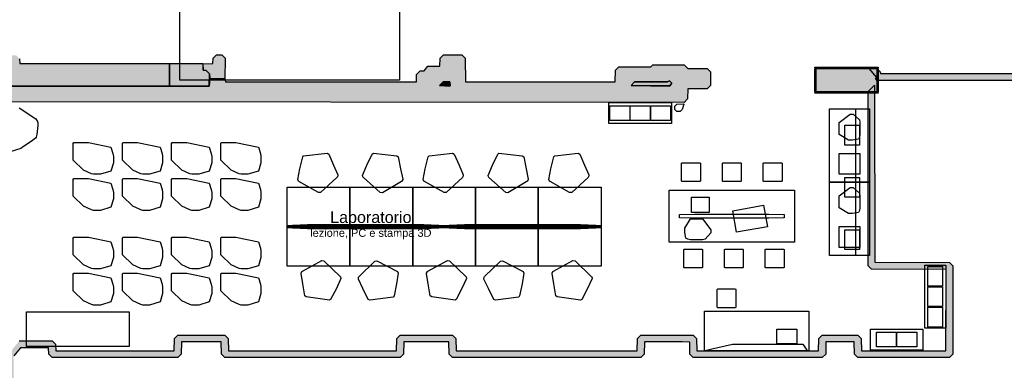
# Model space of a CAD drawing. Header units: millimetres. Extents: x -9985 to 240895, y -184894 to 39395.
# Tile 115 of 164: x 73508 to 92329, y 20453 to 27156. Entities that reach past the tile are written whole.
import ezdxf
from ezdxf.enums import TextEntityAlignment as Align

# ---------------------------------------------------------------- set-up
doc = ezdxf.new("R2010")
doc.units = ezdxf.units.MM
for name, color, linetype in [('A-ARREDI', 9, 'Continuous'), ('A-MURI-ESISTENTI', 7, 'Continuous'), ('A-PILASTRI', 8, 'Continuous'), ('A-SOPPALCO-PROIEZIONE', 8, 'Continuous'), ('A-TESTI', 7, 'Continuous')]:
    doc.layers.add(name, color=color, linetype=linetype)
doc.styles.add('VISIO', font='arial.ttf')

msp = doc.modelspace()

# ---------------------------------------------------------------- hatches: boundary and pattern name
at = {"layer": 'A-MURI-ESISTENTI'}
for points in [[(76370, 25885), (72400, 25885), (72399.994, 25880.005), (72395, 25880), (72395, 21550), (72330, 21485), (72250.004, 21483.873), (72250, 21485), (71975, 21480), (71975, 19930), (72085, 19920), (72085, 17390), (72662, 17389), (73563, 17389), (73750, 17389), (76570, 17389), (76570, 17385), (76640, 17385), (76705, 17320), (76710, 16635), (80170, 16635), (80170, 16505), (76640, 16505), (76575, 16570), (76570, 17255), (73750, 17255), (73750, 16627), (73563, 16627), (73563, 17255), (71955, 17255), (71955, 17389), (71955, 26250), (72020, 26315), (73270, 26315), (73275, 26410), (73340, 26475), (73440, 26475), (73505, 26410), (73510, 26315), (76370, 26315), (76370, 25885)], [(77430, 26025), (77140, 26025), (77135, 26120), (77070, 26185), (77015, 26190), (77015, 26310), (77200, 26315), (77205, 26420), (77270, 26485), (77370, 26485), (77435, 26420), (77430, 26025)], [(99760, 25935), (94640, 25935), (94575, 26000), (94570, 26135), (94010, 26135), (94005, 26060), (93940, 25995), (89890, 25995), (89865, 26020), (89893, 26050), (89745, 26220), (89890, 26225), (89955, 26160), (89960, 26125), (93870, 26125), (93875, 26200), (93940, 26265), (94640, 26265), (94705, 26200), (94710, 26065), (97660, 26065), (97665, 26410), (97730, 26475), (97830, 26475), (97895, 26410), (97900, 26065), (99640, 26065), (99760, 25935)], [(77130, 25885), (76370, 25885), (76370, 26315), (77010, 26315), (77015, 26190), (77070, 26185), (77135, 26120), (77130, 25885)], [(77140, 26025), (77130, 25885), (77135, 26120), (77140, 26025)], [(85934.101, 25890.012), (85195, 25900), (85260, 25965), (85890, 25965), (85930, 25985), (85975, 25940), (85934.101, 25890.012)], [(72400, 25885), (76370, 25885), (76370, 25884), (72399.994, 25880.005), (72400, 25885)], [(76370, 25885), (77130, 25885), (76370, 25884), (76370, 25885)], [(81730, 25890.25), (81535, 25900), (81600, 25965), (81730, 25965), (81730, 25890.25)], [(81535, 25900), (81730, 25890.25), (81730, 25885), (81535, 25900)], [(81730, 25965), (81735, 25890), (81730, 25890.25), (81730, 25965)], [(85195, 25900), (85934.101, 25890.012), (85930, 25885), (85195, 25900)], [(85975, 25940), (85935, 25890), (85934.101, 25890.012), (85975, 25940)]]:
    msp.add_hatch(color=7, dxfattribs=at).paths.add_polyline_path(points)
h = msp.add_hatch(color=7, dxfattribs=at)
h.paths.add_polyline_path([(73330, 20085), (72255, 20090), (72255, 21480), (72330, 21485), (72395, 21550), (72399.994, 25880.005), (76370, 25884), (77130, 25885), (77140, 26025), (77430, 26025), (77440, 25965), (81090, 25965), (81095, 26110), (81160, 26175), (81240, 26175), (81310, 26265), (81540, 26265), (81545, 26420), (81610, 26485), (81960, 26485), (82025, 26420), (82030, 25965), (84890, 25965), (84895, 26190), (84960, 26255), (85570, 26255), (85610, 26295), (86210, 26295), (86280, 26225), (86650, 26225), (86715, 26160), (86715, 25900), (86650, 25835), (86280, 25835), (86275, 25640), (86210, 25575), (72690, 25585), (72685, 21250), (72620, 21185), (72265, 21180), (72270, 20215), (73260, 20215), (73265, 20730), (73500, 21015), (74130, 21015), (74195, 20950), (74200, 20825), (76460, 20825), (76465, 21060), (76530, 21125), (77430, 21125), (77495, 21060), (77500, 20825), (80710, 20825), (80715, 21060), (80780, 21125), (81780, 21125), (81845, 21060), (81850, 20825), (85310, 20825), (85315, 21060), (85380, 21125), (86380, 21125), (86445, 21060), (86450, 20825), (88780, 20825), (88785, 21060), (88850, 21125), (89530, 21125), (89595, 21060), (89600, 20825), (91210, 20825), (91215, 22380), (89790, 22385), (89725, 22450), (89725, 25780), (89850, 25905), (89855, 22520), (91280, 22515), (91345, 22450), (91345, 20760), (91280, 20695), (89530, 20695), (89465, 20760), (89460, 20995), (88920, 20995), (88915, 20760), (88850, 20695), (86380, 20695), (86315, 20760), (86315, 20990), (86170, 20995), (85450, 20995), (85445, 20760), (85380, 20695), (81780, 20695), (81715, 20760), (81710, 20995), (80850, 20995), (80845, 20760), (80780, 20695), (77430, 20695), (77365, 20760), (77360, 20995), (76600, 20995), (76595, 20760), (76530, 20695), (74130, 20695), (74065, 20760), (74060, 20885), (73520, 20885), (73395, 20730), (73395, 20150), (73330, 20085)])
h.paths.add_polyline_path([(85935, 25890), (85975, 25940), (85930, 25985), (85890, 25965), (85260, 25965), (85195, 25900), (85930, 25885), (85934.101, 25890.012), (85935, 25890)], flags=16)
h.paths.add_polyline_path([(81735, 25890), (81730, 25965), (81600, 25965), (81535, 25900), (81730, 25885), (81730, 25890.25), (81735, 25890)], flags=16)
at = {"layer": 'A-PILASTRI'}
for points in [[(89109, 26233), (88708, 26233), (88708, 26247), (88712, 26251), (89105, 26251), (89109, 26247), (89109, 26233)], [(88726, 26225), (88726, 25775), (88712, 25775), (88708, 25779), (88708, 26221), (88712, 26225), (88726, 26225)], [(89894, 25775), (88734, 25775), (88734, 26225), (89894, 26225), (89894, 25775)], [(89513, 26233), (89115, 26233), (89115, 26247), (89119, 26251), (89509, 26251), (89513, 26247), (89513, 26233)], [(89920, 26233), (89519, 26233), (89519, 26247), (89523, 26251), (89916, 26251), (89920, 26247), (89920, 26233)], [(89902, 25775), (89902, 26225), (89916, 26225), (89920, 26221), (89920, 25779), (89916, 25775), (89902, 25775)], [(88708, 25767), (89109, 25767), (89109, 25753), (89105, 25749), (88712, 25749), (88708, 25753), (88708, 25767)], [(89115, 25767), (89513, 25767), (89513, 25753), (89509, 25749), (89119, 25749), (89115, 25753), (89115, 25767)], [(89519, 25767), (89920, 25767), (89920, 25753), (89916, 25749), (89523, 25749), (89519, 25753), (89519, 25767)]]:
    msp.add_hatch(color=8, dxfattribs=at).paths.add_polyline_path(points)

# ---------------------------------------------------------------- linework, layer by layer
at = {"layer": 'A-ARREDI'}
msp.add_lwpolyline([(73497.75, 25472.128), (73814.974, 25262.679), (73844.974, 25210.718), (73851.314, 25179.737), (73853.993, 25135.096), (73837.391, 24963.853), (73822.75, 24909.212), (73810.429, 24890.551), (73754.808, 24846.891), (73556.962, 24709.571), (73530.981, 24694.571), (73530.981, 24694.571), (73139.571, 24572.513)], dxfattribs=at)
msp.add_lwpolyline([(73497.75, 25472.128), (73814.974, 25262.679), (73844.974, 25210.718), (73851.314, 25179.737), (73853.993, 25135.096), (73837.391, 24963.853), (73822.75, 24909.212), (73810.429, 24890.551), (73754.808, 24846.891), (73556.962, 24709.571), (73530.981, 24694.571), (73530.981, 24694.571), (73139.571, 24572.513)], dxfattribs=at)
for points in [[(85970, 25570), (85970, 25170), (84770, 25170), (84770, 25570), (85970, 25570)], [(85970, 25570), (85970, 25170), (84770, 25170), (84770, 25570), (85970, 25570)], [(85170, 25510), (85170, 25230), (84790, 25230), (84790, 25510), (85170, 25510)], [(85170, 25510), (85170, 25230), (84790, 25230), (84790, 25510), (85170, 25510)], [(85170, 25510), (85170, 25230), (84790, 25230), (84790, 25510), (85170, 25510)], [(85170, 25510), (85170, 25230), (84790, 25230), (84790, 25510), (85170, 25510)], [(85560, 25510), (85560, 25230), (85180, 25230), (85180, 25510), (85560, 25510)], [(85560, 25510), (85560, 25230), (85180, 25230), (85180, 25510), (85560, 25510)], [(85560, 25510), (85560, 25230), (85180, 25230), (85180, 25510), (85560, 25510)], [(85560, 25510), (85560, 25230), (85180, 25230), (85180, 25510), (85560, 25510)], [(85950, 25510), (85950, 25230), (85570, 25230), (85570, 25510), (85950, 25510)], [(85950, 25510), (85950, 25230), (85570, 25230), (85570, 25510), (85950, 25510)], [(85950, 25510), (85950, 25230), (85570, 25230), (85570, 25510), (85950, 25510)], [(85950, 25510), (85950, 25230), (85570, 25230), (85570, 25510), (85950, 25510)], [(86070, 25400), (86030, 25440), (86030, 25500), (86070, 25540), (86190, 25550), (86200, 25540), (86170, 25440), (86130, 25400), (86070, 25400)], [(86070, 25400), (86030, 25440), (86030, 25500), (86070, 25540), (86190, 25550), (86200, 25540), (86170, 25440), (86130, 25400), (86070, 25400)], [(88990, 25450), (89750, 25450), (89750, 24050), (88990, 24050), (88990, 25450)], [(88990, 25450), (89750, 25450), (89750, 24050), (88990, 24050), (88990, 25450)], [(89490, 25450), (89750, 25450), (89750, 22650), (89490, 22650), (89490, 25450)], [(89490, 25450), (89750, 25450), (89750, 22650), (89490, 22650), (89490, 25450)], [(89570, 24960), (89560, 24910), (89540, 24870), (89430, 24850), (89350, 24850), (89170, 24960), (89170, 25190), (89380, 25350), (89440, 25350), (89560, 25240), (89570, 25190), (89570, 24960)], [(89570, 24960), (89560, 24910), (89540, 24870), (89430, 24850), (89350, 24850), (89170, 24960), (89170, 25190), (89380, 25350), (89440, 25350), (89560, 25240), (89570, 25190), (89570, 24960)], [(89560, 24760), (89280, 24760), (89280, 25140), (89560, 25140), (89560, 24760)], [(89560, 24760), (89280, 24760), (89280, 25140), (89560, 25140), (89560, 24760)], [(75300, 24420), (75250, 24260), (75050, 24200), (74920, 24200), (74880, 24210), (74730, 24280), (74530, 24470), (74530, 24790), (74540, 24810), (74820, 24810), (75250, 24720), (75290, 24600), (75300, 24540), (75300, 24420)], [(75300, 24420), (75250, 24260), (75050, 24200), (74920, 24200), (74880, 24210), (74730, 24280), (74530, 24470), (74530, 24790), (74540, 24810), (74820, 24810), (75250, 24720), (75290, 24600), (75300, 24540), (75300, 24420)], [(76240, 24420), (76190, 24260), (75990, 24200), (75860, 24200), (75820, 24210), (75670, 24280), (75470, 24470), (75470, 24790), (75480, 24810), (75760, 24810), (76190, 24720), (76230, 24600), (76240, 24540), (76240, 24420)], [(76240, 24420), (76190, 24260), (75990, 24200), (75860, 24200), (75820, 24210), (75670, 24280), (75470, 24470), (75470, 24790), (75480, 24810), (75760, 24810), (76190, 24720), (76230, 24600), (76240, 24540), (76240, 24420)], [(77180, 24420), (77130, 24260), (76930, 24200), (76800, 24200), (76760, 24210), (76610, 24280), (76410, 24470), (76410, 24790), (76420, 24810), (76700, 24810), (77130, 24720), (77170, 24600), (77180, 24540), (77180, 24420)], [(77180, 24420), (77130, 24260), (76930, 24200), (76800, 24200), (76760, 24210), (76610, 24280), (76410, 24470), (76410, 24790), (76420, 24810), (76700, 24810), (77130, 24720), (77170, 24600), (77180, 24540), (77180, 24420)], [(78120, 24420), (78070, 24260), (77870, 24200), (77740, 24200), (77700, 24210), (77550, 24280), (77350, 24470), (77350, 24790), (77360, 24810), (77640, 24810), (78070, 24720), (78110, 24600), (78120, 24540), (78120, 24420)], [(78120, 24420), (78070, 24260), (77870, 24200), (77740, 24200), (77700, 24210), (77550, 24280), (77350, 24470), (77350, 24790), (77360, 24810), (77640, 24810), (78070, 24720), (78110, 24600), (78120, 24540), (78120, 24420)], [(79382.155, 24602.124), (79414.081, 24585.37), (79506.694, 24373.892), (79586.226, 24191.204), (79587.271, 24181.259), (79580.462, 24150.378), (79571.562, 24139.388), (79259.556, 23855.218), (79219.776, 23851.036), (78845.561, 24063.082), (78834.57, 24071.982), (78821.489, 24100.772), (78860.255, 24305.948), (78916.82, 24533.105), (78934.62, 24555.086), (79382.155, 24602.124)], [(79382.155, 24602.124), (79414.081, 24585.37), (79506.694, 24373.892), (79586.226, 24191.204), (79587.271, 24181.259), (79580.462, 24150.378), (79571.562, 24139.388), (79259.556, 23855.218), (79219.776, 23851.036), (78845.561, 24063.082), (78834.57, 24071.982), (78821.489, 24100.772), (78860.255, 24305.948), (78916.82, 24533.105), (78934.62, 24555.086), (79382.155, 24602.124)], [(80715.325, 24554.041), (80743.07, 24531.015), (80789.69, 24304.903), (80829.501, 24109.672), (80828.456, 24099.727), (80815.375, 24070.937), (80804.384, 24062.037), (80440.115, 23848.946), (80400.334, 23853.127), (80078.383, 24138.342), (80069.483, 24149.333), (80062.674, 24180.214), (80143.251, 24372.847), (80245.809, 24583.279), (80267.79, 24601.079), (80715.325, 24554.041)], [(80715.325, 24554.041), (80743.07, 24531.015), (80789.69, 24304.903), (80829.501, 24109.672), (80828.456, 24099.727), (80815.375, 24070.937), (80804.384, 24062.037), (80440.115, 23848.946), (80400.334, 23853.127), (80078.383, 24138.342), (80069.483, 24149.333), (80062.674, 24180.214), (80143.251, 24372.847), (80245.809, 24583.279), (80267.79, 24601.079), (80715.325, 24554.041)], [(81782.155, 24602.124), (81814.081, 24585.37), (81906.694, 24373.892), (81986.226, 24191.204), (81987.271, 24181.259), (81980.462, 24150.378), (81971.562, 24139.388), (81659.556, 23855.218), (81619.776, 23851.036), (81245.561, 24063.082), (81234.57, 24071.982), (81221.489, 24100.772), (81260.255, 24305.948), (81316.82, 24533.105), (81334.62, 24555.086), (81782.155, 24602.124)], [(81782.155, 24602.124), (81814.081, 24585.37), (81906.694, 24373.892), (81986.226, 24191.204), (81987.271, 24181.259), (81980.462, 24150.378), (81971.562, 24139.388), (81659.556, 23855.218), (81619.776, 23851.036), (81245.561, 24063.082), (81234.57, 24071.982), (81221.489, 24100.772), (81260.255, 24305.948), (81316.82, 24533.105), (81334.62, 24555.086), (81782.155, 24602.124)], [(83115.325, 24554.041), (83143.07, 24531.015), (83189.69, 24304.903), (83229.501, 24109.672), (83228.456, 24099.727), (83215.375, 24070.937), (83204.384, 24062.037), (82840.115, 23848.946), (82800.334, 23853.127), (82478.383, 24138.342), (82469.483, 24149.333), (82462.674, 24180.214), (82543.251, 24372.847), (82645.809, 24583.279), (82667.79, 24601.079), (83115.325, 24554.041)], [(83115.325, 24554.041), (83143.07, 24531.015), (83189.69, 24304.903), (83229.501, 24109.672), (83228.456, 24099.727), (83215.375, 24070.937), (83204.384, 24062.037), (82840.115, 23848.946), (82800.334, 23853.127), (82478.383, 24138.342), (82469.483, 24149.333), (82462.674, 24180.214), (82543.251, 24372.847), (82645.809, 24583.279), (82667.79, 24601.079), (83115.325, 24554.041)], [(84182.155, 24602.124), (84214.081, 24585.37), (84306.694, 24373.892), (84386.226, 24191.204), (84387.271, 24181.259), (84380.462, 24150.378), (84371.562, 24139.388), (84059.556, 23855.218), (84019.776, 23851.036), (83645.561, 24063.082), (83634.57, 24071.982), (83621.489, 24100.772), (83660.255, 24305.948), (83716.82, 24533.105), (83734.62, 24555.086), (84182.155, 24602.124)], [(84182.155, 24602.124), (84214.081, 24585.37), (84306.694, 24373.892), (84386.226, 24191.204), (84387.271, 24181.259), (84380.462, 24150.378), (84371.562, 24139.388), (84059.556, 23855.218), (84019.776, 23851.036), (83645.561, 24063.082), (83634.57, 24071.982), (83621.489, 24100.772), (83660.255, 24305.948), (83716.82, 24533.105), (83734.62, 24555.086), (84182.155, 24602.124)], [(89570, 24600), (89570, 24200), (89170, 24200), (89170, 24600), (89570, 24600)], [(89570, 24600), (89570, 24200), (89170, 24200), (89170, 24600), (89570, 24600)], [(86170, 24060), (86160, 24070), (86160, 24410), (86170, 24420), (86510, 24420), (86520, 24410), (86520, 24070), (86510, 24060), (86170, 24060)], [(86170, 24060), (86160, 24070), (86160, 24410), (86170, 24420), (86510, 24420), (86520, 24410), (86520, 24070), (86510, 24060), (86170, 24060)], [(86950, 24060), (86940, 24070), (86940, 24410), (86950, 24420), (87290, 24420), (87300, 24410), (87300, 24070), (87290, 24060), (86950, 24060)], [(86950, 24060), (86940, 24070), (86940, 24410), (86950, 24420), (87290, 24420), (87300, 24410), (87300, 24070), (87290, 24060), (86950, 24060)], [(87730, 24060), (87720, 24070), (87720, 24410), (87730, 24420), (88070, 24420), (88080, 24410), (88080, 24070), (88070, 24060), (87730, 24060)], [(87730, 24060), (87720, 24070), (87720, 24410), (87730, 24420), (88070, 24420), (88080, 24410), (88080, 24070), (88070, 24060), (87730, 24060)], [(75300, 23730), (75250, 23570), (75050, 23510), (74920, 23510), (74880, 23520), (74730, 23590), (74530, 23780), (74530, 24100), (74540, 24120), (74820, 24120), (75250, 24030), (75290, 23910), (75300, 23850), (75300, 23730)], [(75300, 23730), (75250, 23570), (75050, 23510), (74920, 23510), (74880, 23520), (74730, 23590), (74530, 23780), (74530, 24100), (74540, 24120), (74820, 24120), (75250, 24030), (75290, 23910), (75300, 23850), (75300, 23730)], [(76240, 23730), (76190, 23570), (75990, 23510), (75860, 23510), (75820, 23520), (75670, 23590), (75470, 23780), (75470, 24100), (75480, 24120), (75760, 24120), (76190, 24030), (76230, 23910), (76240, 23850), (76240, 23730)], [(76240, 23730), (76190, 23570), (75990, 23510), (75860, 23510), (75820, 23520), (75670, 23590), (75470, 23780), (75470, 24100), (75480, 24120), (75760, 24120), (76190, 24030), (76230, 23910), (76240, 23850), (76240, 23730)], [(77180, 23730), (77130, 23570), (76930, 23510), (76800, 23510), (76760, 23520), (76610, 23590), (76410, 23780), (76410, 24100), (76420, 24120), (76700, 24120), (77130, 24030), (77170, 23910), (77180, 23850), (77180, 23730)], [(77180, 23730), (77130, 23570), (76930, 23510), (76800, 23510), (76760, 23520), (76610, 23590), (76410, 23780), (76410, 24100), (76420, 24120), (76700, 24120), (77130, 24030), (77170, 23910), (77180, 23850), (77180, 23730)], [(78120, 23730), (78070, 23570), (77870, 23510), (77740, 23510), (77700, 23520), (77550, 23590), (77350, 23780), (77350, 24100), (77360, 24120), (77640, 24120), (78070, 24030), (78110, 23910), (78120, 23850), (78120, 23730)], [(78120, 23730), (78070, 23570), (77870, 23510), (77740, 23510), (77700, 23520), (77550, 23590), (77350, 23780), (77350, 24100), (77360, 24120), (77640, 24120), (78070, 24030), (78110, 23910), (78120, 23850), (78120, 23730)], [(89560, 23760), (89280, 23760), (89280, 24140), (89560, 24140), (89560, 23760)], [(89560, 23760), (89280, 23760), (89280, 24140), (89560, 24140), (89560, 23760)], [(79820, 23955), (79820, 23195), (78620, 23195), (78620, 23955), (79820, 23955)], [(79820, 23955), (79820, 23195), (78620, 23195), (78620, 23955), (79820, 23955)], [(81020, 23955), (81020, 23195), (79820, 23195), (79820, 23955), (81020, 23955)], [(81020, 23955), (81020, 23195), (79820, 23195), (79820, 23955), (81020, 23955)], [(82220, 23955), (82220, 23195), (81020, 23195), (81020, 23955), (82220, 23955)], [(82220, 23955), (82220, 23195), (81020, 23195), (81020, 23955), (82220, 23955)], [(83420, 23955), (83420, 23195), (82220, 23195), (82220, 23955), (83420, 23955)], [(83420, 23955), (83420, 23195), (82220, 23195), (82220, 23955), (83420, 23955)], [(84620, 23955), (84620, 23195), (83420, 23195), (83420, 23955), (84620, 23955)], [(84620, 23955), (84620, 23195), (83420, 23195), (83420, 23955), (84620, 23955)], [(88990, 24050), (89750, 24050), (89750, 22650), (88990, 22650), (88990, 24050)], [(88990, 24050), (89750, 24050), (89750, 22650), (88990, 22650), (88990, 24050)], [(89570, 23560), (89560, 23510), (89540, 23470), (89430, 23450), (89350, 23450), (89170, 23560), (89170, 23790), (89380, 23950), (89440, 23950), (89560, 23840), (89570, 23790), (89570, 23560)], [(89570, 23560), (89560, 23510), (89540, 23470), (89430, 23450), (89350, 23450), (89170, 23560), (89170, 23790), (89380, 23950), (89440, 23950), (89560, 23840), (89570, 23790), (89570, 23560)], [(85920, 22900), (85920, 23900), (88320, 23900), (88320, 22900), (85920, 22900)], [(85920, 22900), (85920, 23900), (88320, 23900), (88320, 22900), (85920, 22900)], [(86690, 23760), (86690, 23470), (86350, 23470), (86350, 23760), (86690, 23760)], [(86690, 23760), (86690, 23470), (86350, 23470), (86350, 23760), (86690, 23760)], [(87211.024, 23091.096), (87138.092, 23504.715), (87728.976, 23608.904), (87801.908, 23195.285), (87211.024, 23091.096)], [(87211.024, 23091.096), (87138.092, 23504.715), (87728.976, 23608.904), (87801.908, 23195.285), (87211.024, 23091.096)], [(86410, 23360), (86120, 23370), (86120, 23430), (86410, 23440), (87830, 23440), (88120, 23430), (88120, 23370), (87830, 23360), (86410, 23360)], [(86410, 23360), (86120, 23370), (86120, 23430), (86410, 23440), (87830, 23440), (88120, 23430), (88120, 23370), (87830, 23360), (86410, 23360)], [(86330, 22950), (86280, 22960), (86240, 22980), (86220, 23090), (86220, 23170), (86330, 23350), (86560, 23350), (86720, 23140), (86720, 23080), (86610, 22960), (86560, 22950), (86330, 22950)], [(86330, 22950), (86280, 22960), (86240, 22980), (86220, 23090), (86220, 23170), (86330, 23350), (86560, 23350), (86720, 23140), (86720, 23080), (86610, 22960), (86560, 22950), (86330, 22950)], [(78620, 23180), (78620, 23220), (79820, 23220), (79820, 23180), (78620, 23180)], [(78620, 23180), (78620, 23220), (79820, 23220), (79820, 23180), (78620, 23180)], [(78620, 22445), (78620, 23205), (79820, 23205), (79820, 22445), (78620, 22445)], [(78620, 22445), (78620, 23205), (79820, 23205), (79820, 22445), (78620, 22445)], [(79010, 23160), (78720, 23170), (78720, 23230), (79010, 23240), (81230, 23240), (81520, 23230), (81520, 23170), (81230, 23160), (79010, 23160)], [(79010, 23160), (78720, 23170), (78720, 23230), (79010, 23240), (81230, 23240), (81520, 23230), (81520, 23170), (81230, 23160), (79010, 23160)], [(79820, 23180), (79820, 23220), (81020, 23220), (81020, 23180), (79820, 23180)], [(79820, 23180), (79820, 23220), (81020, 23220), (81020, 23180), (79820, 23180)], [(79820, 22445), (79820, 23205), (81020, 23205), (81020, 22445), (79820, 22445)], [(79820, 22445), (79820, 23205), (81020, 23205), (81020, 22445), (79820, 22445)], [(81020, 23180), (81020, 23220), (82220, 23220), (82220, 23180), (81020, 23180)], [(81020, 23180), (81020, 23220), (82220, 23220), (82220, 23180), (81020, 23180)], [(81020, 22445), (81020, 23205), (82220, 23205), (82220, 22445), (81020, 22445)], [(81020, 22445), (81020, 23205), (82220, 23205), (82220, 22445), (81020, 22445)], [(82010, 23160), (81720, 23170), (81720, 23230), (82010, 23240), (84230, 23240), (84520, 23230), (84520, 23170), (84230, 23160), (82010, 23160)], [(82010, 23160), (81720, 23170), (81720, 23230), (82010, 23240), (84230, 23240), (84520, 23230), (84520, 23170), (84230, 23160), (82010, 23160)], [(82220, 23180), (82220, 23220), (83420, 23220), (83420, 23180), (82220, 23180)], [(82220, 23180), (82220, 23220), (83420, 23220), (83420, 23180), (82220, 23180)], [(82220, 22445), (82220, 23205), (83420, 23205), (83420, 22445), (82220, 22445)], [(82220, 22445), (82220, 23205), (83420, 23205), (83420, 22445), (82220, 22445)], [(83420, 23180), (83420, 23220), (84620, 23220), (84620, 23180), (83420, 23180)], [(83420, 23180), (83420, 23220), (84620, 23220), (84620, 23180), (83420, 23180)], [(83420, 22445), (83420, 23205), (84620, 23205), (84620, 22445), (83420, 22445)], [(83420, 22445), (83420, 23205), (84620, 23205), (84620, 22445), (83420, 22445)], [(89570, 23200), (89570, 22800), (89170, 22800), (89170, 23200), (89570, 23200)], [(89570, 23200), (89570, 22800), (89170, 22800), (89170, 23200), (89570, 23200)], [(75300, 22610), (75250, 22450), (75050, 22390), (74920, 22390), (74880, 22400), (74730, 22470), (74530, 22660), (74530, 22980), (74540, 23000), (74820, 23000), (75250, 22910), (75290, 22790), (75300, 22730), (75300, 22610)], [(75300, 22610), (75250, 22450), (75050, 22390), (74920, 22390), (74880, 22400), (74730, 22470), (74530, 22660), (74530, 22980), (74540, 23000), (74820, 23000), (75250, 22910), (75290, 22790), (75300, 22730), (75300, 22610)], [(76240, 22610), (76190, 22450), (75990, 22390), (75860, 22390), (75820, 22400), (75670, 22470), (75470, 22660), (75470, 22980), (75480, 23000), (75760, 23000), (76190, 22910), (76230, 22790), (76240, 22730), (76240, 22610)], [(76240, 22610), (76190, 22450), (75990, 22390), (75860, 22390), (75820, 22400), (75670, 22470), (75470, 22660), (75470, 22980), (75480, 23000), (75760, 23000), (76190, 22910), (76230, 22790), (76240, 22730), (76240, 22610)], [(77180, 22610), (77130, 22450), (76930, 22390), (76800, 22390), (76760, 22400), (76610, 22470), (76410, 22660), (76410, 22980), (76420, 23000), (76700, 23000), (77130, 22910), (77170, 22790), (77180, 22730), (77180, 22610)], [(77180, 22610), (77130, 22450), (76930, 22390), (76800, 22390), (76760, 22400), (76610, 22470), (76410, 22660), (76410, 22980), (76420, 23000), (76700, 23000), (77130, 22910), (77170, 22790), (77180, 22730), (77180, 22610)], [(78120, 22610), (78070, 22450), (77870, 22390), (77740, 22390), (77700, 22400), (77550, 22470), (77350, 22660), (77350, 22980), (77360, 23000), (77640, 23000), (78070, 22910), (78110, 22790), (78120, 22730), (78120, 22610)], [(78120, 22610), (78070, 22450), (77870, 22390), (77740, 22390), (77700, 22400), (77550, 22470), (77350, 22660), (77350, 22980), (77360, 23000), (77640, 23000), (78070, 22910), (78110, 22790), (78120, 22730), (78120, 22610)], [(89560, 22760), (89280, 22760), (89280, 23140), (89560, 23140), (89560, 22760)], [(89560, 22760), (89280, 22760), (89280, 23140), (89560, 23140), (89560, 22760)], [(86210, 22410), (86200, 22420), (86200, 22760), (86210, 22770), (86550, 22770), (86560, 22760), (86560, 22420), (86550, 22410), (86210, 22410)], [(86210, 22410), (86200, 22420), (86200, 22760), (86210, 22770), (86550, 22770), (86560, 22760), (86560, 22420), (86550, 22410), (86210, 22410)], [(86990, 22410), (86980, 22420), (86980, 22760), (86990, 22770), (87330, 22770), (87340, 22760), (87340, 22420), (87330, 22410), (86990, 22410)], [(86990, 22410), (86980, 22420), (86980, 22760), (86990, 22770), (87330, 22770), (87340, 22760), (87340, 22420), (87330, 22410), (86990, 22410)], [(87770, 22410), (87760, 22420), (87760, 22760), (87770, 22770), (88110, 22770), (88120, 22760), (88120, 22420), (88110, 22410), (87770, 22410)], [(87770, 22410), (87760, 22420), (87760, 22760), (87770, 22770), (88110, 22770), (88120, 22760), (88120, 22420), (88110, 22410), (87770, 22410)], [(78983.528, 21855.416), (78956.603, 21879.397), (78917.902, 22106.998), (78884.929, 22303.499), (78886.321, 22313.402), (78900.399, 22341.718), (78911.693, 22350.229), (79283.178, 22550.477), (79322.788, 22544.91), (79634.589, 22248.633), (79643.1, 22237.338), (79648.827, 22206.238), (79561.577, 22016.535), (79451.737, 21809.81), (79429.148, 21792.788), (78983.528, 21855.416)], [(78983.528, 21855.416), (78956.603, 21879.397), (78917.902, 22106.998), (78884.929, 22303.499), (78886.321, 22313.402), (78900.399, 22341.718), (78911.693, 22350.229), (79283.178, 22550.477), (79322.788, 22544.91), (79634.589, 22248.633), (79643.1, 22237.338), (79648.827, 22206.238), (79561.577, 22016.535), (79451.737, 21809.81), (79429.148, 21792.788), (78983.528, 21855.416)], [(80200.949, 21791.396), (80168.457, 21807.027), (80068.521, 22015.143), (79982.662, 22194.944), (79981.27, 22204.847), (79986.997, 22235.946), (79995.508, 22247.241), (80297.406, 22542.127), (80337.017, 22547.694), (80718.404, 22348.837), (80729.698, 22340.326), (80743.776, 22312.01), (80712.195, 22105.606), (80663.591, 21876.613), (80646.57, 21854.024), (80200.949, 21791.396)], [(80200.949, 21791.396), (80168.457, 21807.027), (80068.521, 22015.143), (79982.662, 22194.944), (79981.27, 22204.847), (79986.997, 22235.946), (79995.508, 22247.241), (80297.406, 22542.127), (80337.017, 22547.694), (80718.404, 22348.837), (80729.698, 22340.326), (80743.776, 22312.01), (80712.195, 22105.606), (80663.591, 21876.613), (80646.57, 21854.024), (80200.949, 21791.396)], [(81383.528, 21855.416), (81356.603, 21879.397), (81317.902, 22106.998), (81284.929, 22303.499), (81286.321, 22313.402), (81300.399, 22341.718), (81311.693, 22350.229), (81683.178, 22550.477), (81722.788, 22544.91), (82034.589, 22248.633), (82043.1, 22237.338), (82048.827, 22206.238), (81961.577, 22016.535), (81851.737, 21809.81), (81829.148, 21792.788), (81383.528, 21855.416)], [(81383.528, 21855.416), (81356.603, 21879.397), (81317.902, 22106.998), (81284.929, 22303.499), (81286.321, 22313.402), (81300.399, 22341.718), (81311.693, 22350.229), (81683.178, 22550.477), (81722.788, 22544.91), (82034.589, 22248.633), (82043.1, 22237.338), (82048.827, 22206.238), (81961.577, 22016.535), (81851.737, 21809.81), (81829.148, 21792.788), (81383.528, 21855.416)], [(82600.949, 21791.396), (82568.457, 21807.027), (82468.521, 22015.143), (82382.662, 22194.944), (82381.27, 22204.847), (82386.997, 22235.946), (82395.508, 22247.241), (82697.406, 22542.127), (82737.017, 22547.694), (83118.404, 22348.837), (83129.698, 22340.326), (83143.776, 22312.01), (83112.195, 22105.606), (83063.591, 21876.613), (83046.57, 21854.024), (82600.949, 21791.396)], [(82600.949, 21791.396), (82568.457, 21807.027), (82468.521, 22015.143), (82382.662, 22194.944), (82381.27, 22204.847), (82386.997, 22235.946), (82395.508, 22247.241), (82697.406, 22542.127), (82737.017, 22547.694), (83118.404, 22348.837), (83129.698, 22340.326), (83143.776, 22312.01), (83112.195, 22105.606), (83063.591, 21876.613), (83046.57, 21854.024), (82600.949, 21791.396)], [(83783.528, 21855.416), (83756.603, 21879.397), (83717.902, 22106.998), (83684.929, 22303.499), (83686.321, 22313.402), (83700.399, 22341.718), (83711.693, 22350.229), (84083.178, 22550.477), (84122.788, 22544.91), (84434.589, 22248.633), (84443.1, 22237.338), (84448.827, 22206.238), (84361.577, 22016.535), (84251.737, 21809.81), (84229.148, 21792.788), (83783.528, 21855.416)], [(83783.528, 21855.416), (83756.603, 21879.397), (83717.902, 22106.998), (83684.929, 22303.499), (83686.321, 22313.402), (83700.399, 22341.718), (83711.693, 22350.229), (84083.178, 22550.477), (84122.788, 22544.91), (84434.589, 22248.633), (84443.1, 22237.338), (84448.827, 22206.238), (84361.577, 22016.535), (84251.737, 21809.81), (84229.148, 21792.788), (83783.528, 21855.416)], [(90810, 22460), (91210, 22460), (91210, 21260), (90810, 21260), (90810, 22460)], [(90810, 22460), (91210, 22460), (91210, 21260), (90810, 21260), (90810, 22460)], [(90870, 22440), (91150, 22440), (91150, 22060), (90870, 22060), (90870, 22440)], [(90870, 22440), (91150, 22440), (91150, 22060), (90870, 22060), (90870, 22440)], [(90870, 22440), (91150, 22440), (91150, 22060), (90870, 22060), (90870, 22440)], [(90870, 22440), (91150, 22440), (91150, 22060), (90870, 22060), (90870, 22440)], [(75300, 21920), (75250, 21760), (75050, 21700), (74920, 21700), (74880, 21710), (74730, 21780), (74530, 21970), (74530, 22290), (74540, 22310), (74820, 22310), (75250, 22220), (75290, 22100), (75300, 22040), (75300, 21920)], [(75300, 21920), (75250, 21760), (75050, 21700), (74920, 21700), (74880, 21710), (74730, 21780), (74530, 21970), (74530, 22290), (74540, 22310), (74820, 22310), (75250, 22220), (75290, 22100), (75300, 22040), (75300, 21920)], [(76240, 21920), (76190, 21760), (75990, 21700), (75860, 21700), (75820, 21710), (75670, 21780), (75470, 21970), (75470, 22290), (75480, 22310), (75760, 22310), (76190, 22220), (76230, 22100), (76240, 22040), (76240, 21920)], [(76240, 21920), (76190, 21760), (75990, 21700), (75860, 21700), (75820, 21710), (75670, 21780), (75470, 21970), (75470, 22290), (75480, 22310), (75760, 22310), (76190, 22220), (76230, 22100), (76240, 22040), (76240, 21920)], [(77180, 21920), (77130, 21760), (76930, 21700), (76800, 21700), (76760, 21710), (76610, 21780), (76410, 21970), (76410, 22290), (76420, 22310), (76700, 22310), (77130, 22220), (77170, 22100), (77180, 22040), (77180, 21920)], [(77180, 21920), (77130, 21760), (76930, 21700), (76800, 21700), (76760, 21710), (76610, 21780), (76410, 21970), (76410, 22290), (76420, 22310), (76700, 22310), (77130, 22220), (77170, 22100), (77180, 22040), (77180, 21920)], [(78120, 21920), (78070, 21760), (77870, 21700), (77740, 21700), (77700, 21710), (77550, 21780), (77350, 21970), (77350, 22290), (77360, 22310), (77640, 22310), (78070, 22220), (78110, 22100), (78120, 22040), (78120, 21920)], [(78120, 21920), (78070, 21760), (77870, 21700), (77740, 21700), (77700, 21710), (77550, 21780), (77350, 21970), (77350, 22290), (77360, 22310), (77640, 22310), (78070, 22220), (78110, 22100), (78120, 22040), (78120, 21920)], [(90870, 22050), (91150, 22050), (91150, 21670), (90870, 21670), (90870, 22050)], [(90870, 22050), (91150, 22050), (91150, 21670), (90870, 21670), (90870, 22050)], [(90870, 22050), (91150, 22050), (91150, 21670), (90870, 21670), (90870, 22050)], [(90870, 22050), (91150, 22050), (91150, 21670), (90870, 21670), (90870, 22050)], [(86850, 21650), (86840, 21660), (86840, 22000), (86850, 22010), (87190, 22010), (87200, 22000), (87200, 21660), (87190, 21650), (86850, 21650)], [(86850, 21650), (86840, 21660), (86840, 22000), (86850, 22010), (87190, 22010), (87200, 22000), (87200, 21660), (87190, 21650), (86850, 21650)], [(90870, 21660), (91150, 21660), (91150, 21280), (90870, 21280), (90870, 21660)], [(90870, 21660), (91150, 21660), (91150, 21280), (90870, 21280), (90870, 21660)], [(90870, 21660), (91150, 21660), (91150, 21280), (90870, 21280), (90870, 21660)], [(90870, 21660), (91150, 21660), (91150, 21280), (90870, 21280), (90870, 21660)], [(75600, 21570), (75600, 20910), (73640, 20910), (73640, 21570), (75600, 21570)], [(75600, 21570), (75600, 20910), (73640, 20910), (73640, 21570), (75600, 21570)], [(88595, 21585), (88595, 20825), (86595, 20825), (86595, 21585), (88595, 21585)], [(88595, 21585), (88595, 20825), (86595, 20825), (86595, 21585), (88595, 21585)], [(87980, 20960), (87980, 21240), (88360, 21240), (88360, 20960), (87980, 20960)], [(87980, 20960), (87980, 21240), (88360, 21240), (88360, 20960), (87980, 20960)], [(89770, 20840), (89770, 21240), (90770, 21240), (90770, 20840), (89770, 20840)], [(89770, 20840), (89770, 21240), (90770, 21240), (90770, 20840), (89770, 20840)], [(89885, 20900), (89885, 21180), (90265, 21180), (90265, 20900), (89885, 20900)], [(89885, 20900), (89885, 21180), (90265, 21180), (90265, 20900), (89885, 20900)], [(89885, 20900), (89885, 21180), (90265, 21180), (90265, 20900), (89885, 20900)], [(89885, 20900), (89885, 21180), (90265, 21180), (90265, 20900), (89885, 20900)], [(90275, 20900), (90275, 21180), (90655, 21180), (90655, 20900), (90275, 20900)], [(90275, 20900), (90275, 21180), (90655, 21180), (90655, 20900), (90275, 20900)], [(90275, 20900), (90275, 21180), (90655, 21180), (90655, 20900), (90275, 20900)], [(90275, 20900), (90275, 21180), (90655, 21180), (90655, 20900), (90275, 20900)], [(88475, 20950), (88555, 20840), (88555, 20820), (86635, 20820), (86635, 20840), (86715, 20860), (87135, 20950), (88475, 20950)], [(88475, 20950), (88555, 20840), (88555, 20820), (86635, 20820), (86635, 20840), (86715, 20860), (87135, 20950), (88475, 20950)]]:
    msp.add_lwpolyline(points, close=True, dxfattribs=at)
at = {"layer": 'A-MURI-ESISTENTI'}
for points in [[(72399.994, 25880.005), (76370, 25884), (77130, 25885), (77140, 26025), (77430, 26025), (77440, 25965), (81090, 25965), (81095, 26110), (81160, 26175), (81240, 26175), (81310, 26265), (81540, 26265), (81545, 26420), (81610, 26485), (81960, 26485), (82025, 26420), (82030, 25965), (84890, 25965), (84895, 26190), (84960, 26255), (85570, 26255), (85610, 26295), (86210, 26295), (86280, 26225), (86650, 26225), (86715, 26160), (86715, 25900), (86650, 25835), (86280, 25835), (86275, 25640), (86210, 25575), (72690, 25585)], [(73505, 26410), (73510, 26315), (76370, 26315), (76370, 25885), (76370, 25885), (72400, 25885)], [(93940, 25995), (89890, 25995), (89865, 26020), (89893, 26050), (89745, 26220), (89890, 26225), (89955, 26160), (89960, 26125), (93870, 26125)], [(73500, 21015), (74130, 21015), (74195, 20950), (74200, 20825), (76460, 20825), (76465, 21060), (76530, 21125), (77430, 21125), (77495, 21060), (77500, 20825), (80710, 20825), (80715, 21060), (80780, 21125), (81780, 21125), (81845, 21060), (81850, 20825), (85310, 20825), (85315, 21060), (85380, 21125), (86380, 21125), (86445, 21060), (86450, 20825), (88780, 20825), (88785, 21060), (88850, 21125), (89530, 21125), (89595, 21060), (89600, 20825), (91210, 20825), (91215, 22380), (89790, 22385), (89725, 22450), (89725, 25780), (89850, 25905), (89855, 22520), (91280, 22515), (91345, 22450), (91345, 20760), (91280, 20695), (89530, 20695), (89465, 20760), (89460, 20995), (88920, 20995), (88915, 20760), (88850, 20695), (86380, 20695), (86315, 20760), (86315, 20990), (86170, 20995), (85450, 20995), (85445, 20760), (85380, 20695), (81780, 20695), (81715, 20760), (81710, 20995), (80850, 20995), (80845, 20760), (80780, 20695), (77430, 20695), (77365, 20760), (77360, 20995), (76600, 20995), (76595, 20760), (76530, 20695), (74130, 20695), (74065, 20760), (74060, 20885), (73520, 20885), (73395, 20730)]]:
    msp.add_lwpolyline(points, dxfattribs=at)
for points in [[(77430, 26025), (77140, 26025), (77135, 26120), (77070, 26185), (77015, 26190), (77015, 26310), (77200, 26315), (77205, 26420), (77270, 26485), (77370, 26485), (77435, 26420), (77430, 26025)], [(77130, 25885), (76370, 25885), (76370, 26315), (77010, 26315), (77015, 26190), (77070, 26185), (77135, 26120), (77130, 25885)], [(77140, 26025), (77130, 25885), (77135, 26120), (77140, 26025)], [(85935, 25890), (85975, 25940), (85930, 25985), (85890, 25965), (85260, 25965), (85195, 25900), (85930, 25885), (85934.101, 25890.012), (85935, 25890)], [(85934.101, 25890.012), (85195, 25900), (85260, 25965), (85890, 25965), (85930, 25985), (85975, 25940), (85934.101, 25890.012)], [(72400, 25885), (76370, 25885), (76370, 25884), (72399.994, 25880.005), (72400, 25885)], [(76370, 25885), (77130, 25885), (76370, 25884), (76370, 25885)], [(81735, 25890), (81730, 25965), (81600, 25965), (81535, 25900), (81730, 25885), (81730, 25890.25), (81735, 25890)], [(81730, 25890.25), (81535, 25900), (81600, 25965), (81730, 25965), (81730, 25890.25)], [(81535, 25900), (81730, 25890.25), (81730, 25885), (81535, 25900)], [(81730, 25965), (81735, 25890), (81730, 25890.25), (81730, 25965)], [(85195, 25900), (85934.101, 25890.012), (85930, 25885), (85195, 25900)], [(85975, 25940), (85935, 25890), (85934.101, 25890.012), (85975, 25940)]]:
    msp.add_lwpolyline(points, close=True, dxfattribs=at)
at = {"layer": 'A-PILASTRI'}
for points in [[(89109, 26233), (88708, 26233), (88708, 26247), (88712, 26251), (89105, 26251), (89109, 26247), (89109, 26233)], [(88726, 26225), (88726, 25775), (88712, 25775), (88708, 25779), (88708, 26221), (88712, 26225), (88726, 26225)], [(89894, 25775), (88734, 25775), (88734, 26225), (89894, 26225), (89894, 25775)], [(89513, 26233), (89115, 26233), (89115, 26247), (89119, 26251), (89509, 26251), (89513, 26247), (89513, 26233)], [(89920, 26233), (89519, 26233), (89519, 26247), (89523, 26251), (89916, 26251), (89920, 26247), (89920, 26233)], [(89902, 25775), (89902, 26225), (89916, 26225), (89920, 26221), (89920, 25779), (89916, 25775), (89902, 25775)], [(88708, 25767), (89109, 25767), (89109, 25753), (89105, 25749), (88712, 25749), (88708, 25753), (88708, 25767)], [(89115, 25767), (89513, 25767), (89513, 25753), (89509, 25749), (89119, 25749), (89115, 25753), (89115, 25767)], [(89519, 25767), (89920, 25767), (89920, 25753), (89916, 25749), (89523, 25749), (89519, 25753), (89519, 25767)]]:
    msp.add_lwpolyline(points, close=True, dxfattribs=at)
at = {"layer": 'A-SOPPALCO-PROIEZIONE'}
for p, q in [((80770, 28300), (80770, 26000)), ((80770, 28300), (80770, 26000)), ((76570, 26000), (76570, 27810)), ((76570, 26000), (76570, 27810)), ((80770, 26000), (76570, 26000)), ((80770, 26000), (76570, 26000))]:
    msp.add_line(p, q, dxfattribs=at)

# ---------------------------------------------------------------- texts
at = {"layer": 'A-TESTI', "style": 'VISIO'}
for s, height, p in [('Laboratorio', 220, (80220, 23380)), ('lezione, PC e stampa 3D', 150, (80220, 23080))]:
    msp.add_text(s, height=height, dxfattribs=at).set_placement(p, align=Align.MIDDLE_CENTER)

doc.saveas('drawing.dxf')
